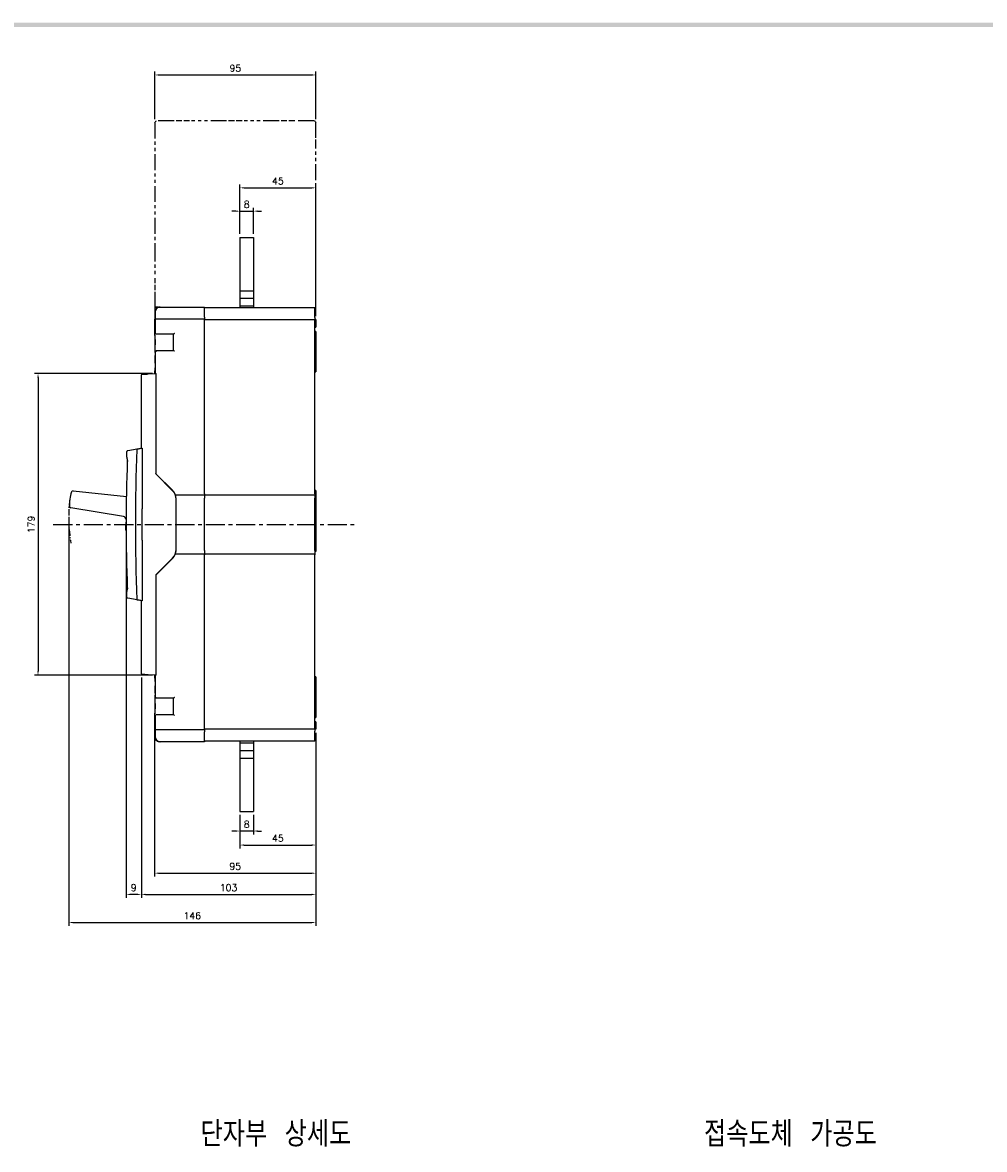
# Model space of a CAD drawing. Extents: x -312 to 2710, y -907 to 1738.
# Tile 15 of 17: x 713 to 1281, y 1064 to 1729. Entities that reach past the tile are written whole.
import ezdxf

# ---------------------------------------------------------------- set-up
doc = ezdxf.new("R2010")
doc.units = 0
doc.header["$LTSCALE"] = 3
doc.header["$MEASUREMENT"] = 0
doc.linetypes.add('CENTER', pattern=[2, 1.25, -0.25, 0.25, -0.25])
doc.linetypes.add('PHANTOM2', pattern=[1.25, 0.625, -0.125, 0.125, -0.125, 0.125, -0.125])
doc.layers.get('0').update_dxf_attribs({"linetype": 'CONTINUOUS'})
doc.layers.get('Defpoints').update_dxf_attribs({"linetype": 'CONTINUOUS'})
for name, color, linetype in [('ce', 4, 'CENTER'), ('cen', 1, 'CENTER'), ('di', 3, 'CONTINUOUS'), ('dwg', 7, 'CONTINUOUS')]:
    doc.layers.add(name, color=color, linetype=linetype)
doc.styles.add('KIM', font='ROMANS.shx', dxfattribs={"height": 5, "bigfont": 'GSG1.shx'})
doc.styles.get("Standard").update_dxf_attribs({"font": 'romans.shx', "height": 4, "bigfont": 'ghs.shx'})
doc.dimstyles.get("Standard").update_dxf_attribs({"dimtxt": 0.18, "dimasz": 0.18, "dimexe": 0.18, "dimexo": 0.0625, "dimgap": 0.09, "dimtad": 0, "dimtih": 1, "dimtoh": 1, "dimdec": 4, "dimzin": 0, "dimdsep": 46, "dimtxsty": 'Standard', "dimcen": 0.09, "dimadec": 0, "dimazin": 0, "dimtfac": 1, "dimtdec": 4, "dimtofl": 0, "dimtmove": 0, "dimatfit": 3, "dimfxl": 0, "dimtolj": 1, "dimtzin": 0, "dimarcsym": 0})
doc.dimstyles.new('STANDARD$0', dxfattribs={"dimtxt": 5, "dimasz": 5, "dimexe": 1, "dimexo": 2, "dimgap": 2, "dimtad": 1, "dimdec": 4, "dimzin": 12, "dimdsep": 46, "dimtxsty": 'KIM', "dimcen": -1, "dimdle": 0.1, "dimadec": 0, "dimazin": 0, "dimtfac": 1, "dimtdec": 4, "dimtmove": 0, "dimatfit": 3, "dimfxl": 0, "dimtolj": 1, "dimtzin": 0, "dimarcsym": 0})

# ---------------------------------------------------------------- blocks, each defined once
blk = doc.blocks.new('*D164')
at = {"layer": 'Defpoints', "color": 0}
for p in [(885.84, 1631.78), (841.04, 1602.55), (885.84, 1554.05)]:
    blk.add_point(p, dxfattribs=at)
at = {"layer": 'di'}
for p, q in [((841.04, 1604.55), (841.04, 1633.78)), ((843.44, 1631.78), (883.44, 1631.78)), ((885.84, 1556.05), (885.84, 1633.78))]:
    blk.add_line(p, q, dxfattribs=at)
for points in [[(843.44, 1632.18), (843.44, 1631.38), (841.04, 1631.78)], [(883.44, 1632.18), (883.44, 1631.38), (885.84, 1631.78)]]:
    blk.add_solid(points, dxfattribs=at)
at = {"layer": 'di', "insert": (863.44, 1635.78), "char_height": 4, "attachment_point": 5}
blk.add_mtext('\\A1;45', dxfattribs=at)
blk = doc.blocks.new('*D165')
at = {"layer": 'Defpoints', "color": 0}
for p in [(849.04, 1618.02), (841.04, 1602.55), (849.04, 1602.55)]:
    blk.add_point(p, dxfattribs=at)
at = {"layer": 'di'}
for p, q in [((838.64, 1618.02), (836.24, 1618.02)), ((841.04, 1604.55), (841.04, 1620.02)), ((841.04, 1618.02), (849.04, 1618.02)), ((849.04, 1604.55), (849.04, 1620.02)), ((851.44, 1618.02), (853.84, 1618.02))]:
    blk.add_line(p, q, dxfattribs=at)
for points in [[(838.64, 1618.42), (838.64, 1617.62), (841.04, 1618.02)], [(851.44, 1618.42), (851.44, 1617.62), (849.04, 1618.02)]]:
    blk.add_solid(points, dxfattribs=at)
at = {"layer": 'di', "insert": (845.04, 1622.02), "char_height": 4, "attachment_point": 5}
blk.add_mtext('\\A1;8', dxfattribs=at)
blk = doc.blocks.new('*D166')
at = {"layer": 'Defpoints', "color": 0}
for p in [(790.62, 1316.28), (885.84, 1312.05), (885.84, 1227.1)]:
    blk.add_point(p, dxfattribs=at)
at = {"layer": 'di'}
for p, q in [((790.62, 1314.28), (790.62, 1225.1)), ((885.84, 1310.05), (885.84, 1225.1)), ((793.02, 1227.1), (883.44, 1227.1))]:
    blk.add_line(p, q, dxfattribs=at)
for points in [[(793.02, 1227.5), (793.02, 1226.7), (790.62, 1227.1)], [(883.44, 1227.5), (883.44, 1226.7), (885.84, 1227.1)]]:
    blk.add_solid(points, dxfattribs=at)
at = {"layer": 'di', "insert": (838.23, 1231.1), "char_height": 4, "attachment_point": 5}
blk.add_mtext('\\A1;95', dxfattribs=at)
blk = doc.blocks.new('*D167')
at = {"layer": 'Defpoints', "color": 0}
for p in [(782.84, 1344.73), (885.84, 1312.05), (885.84, 1214.56)]:
    blk.add_point(p, dxfattribs=at)
at = {"layer": 'di'}
for p, q in [((782.84, 1342.73), (782.84, 1212.56)), ((885.84, 1310.05), (885.84, 1212.56)), ((785.24, 1214.56), (883.44, 1214.56))]:
    blk.add_line(p, q, dxfattribs=at)
for points in [[(785.24, 1214.96), (785.24, 1214.16), (782.84, 1214.56)], [(883.44, 1214.96), (883.44, 1214.16), (885.84, 1214.56)]]:
    blk.add_solid(points, dxfattribs=at)
at = {"layer": 'di', "insert": (834.34, 1218.56), "char_height": 4, "attachment_point": 5}
blk.add_mtext('\\A1;103', dxfattribs=at)
blk = doc.blocks.new('*D168')
at = {"layer": 'Defpoints', "color": 0}
for p in [(739.95, 1439.15), (885.84, 1312.05), (885.84, 1197.96)]:
    blk.add_point(p, dxfattribs=at)
at = {"layer": 'di'}
for p, q in [((739.95, 1437.15), (739.95, 1195.96)), ((885.84, 1310.05), (885.84, 1195.96)), ((742.35, 1197.96), (883.44, 1197.96))]:
    blk.add_line(p, q, dxfattribs=at)
for points in [[(742.35, 1198.36), (742.35, 1197.56), (739.95, 1197.96)], [(883.44, 1198.36), (883.44, 1197.56), (885.84, 1197.96)]]:
    blk.add_solid(points, dxfattribs=at)
at = {"layer": 'di', "insert": (812.9, 1201.96), "char_height": 4, "attachment_point": 5}
blk.add_mtext('\\A1;146', dxfattribs=at)
blk = doc.blocks.new('*D172')
at = {"layer": 'Defpoints', "color": 0}
for p in [(773.84, 1431.05), (782.84, 1344.73), (773.84, 1214.56)]:
    blk.add_point(p, dxfattribs=at)
at = {"layer": 'di'}
for p, q in [((773.84, 1429.05), (773.84, 1212.56)), ((782.84, 1342.73), (782.84, 1212.56)), ((780.44, 1214.56), (776.24, 1214.56))]:
    blk.add_line(p, q, dxfattribs=at)
for points in [[(776.24, 1214.96), (776.24, 1214.16), (773.84, 1214.56)], [(780.44, 1214.96), (780.44, 1214.16), (782.84, 1214.56)]]:
    blk.add_solid(points, dxfattribs=at)
at = {"layer": 'di', "insert": (778.34, 1218.56), "char_height": 4, "attachment_point": 5}
blk.add_mtext('\\A1;9', dxfattribs=at)
blk = doc.blocks.new('*D173')
at = {"layer": 'Defpoints', "color": 0}
for p in [(885.84, 1312.05), (841.04, 1263.55), (885.84, 1243.71)]:
    blk.add_point(p, dxfattribs=at)
at = {"layer": 'di'}
for p, q in [((885.84, 1310.05), (885.84, 1241.71)), ((841.04, 1261.55), (841.04, 1241.71)), ((843.44, 1243.71), (883.44, 1243.71))]:
    blk.add_line(p, q, dxfattribs=at)
for points in [[(843.44, 1244.11), (843.44, 1243.31), (841.04, 1243.71)], [(883.44, 1244.11), (883.44, 1243.31), (885.84, 1243.71)]]:
    blk.add_solid(points, dxfattribs=at)
at = {"layer": 'di', "insert": (863.44, 1247.71), "char_height": 4, "attachment_point": 5}
blk.add_mtext('\\A1;45', dxfattribs=at)
blk = doc.blocks.new('*D174')
at = {"layer": 'Defpoints', "color": 0}
for p in [(841.04, 1263.55), (849.04, 1263.55), (841.04, 1251.98)]:
    blk.add_point(p, dxfattribs=at)
at = {"layer": 'di'}
for p, q in [((841.04, 1261.55), (841.04, 1249.98)), ((849.04, 1261.55), (849.04, 1249.98)), ((838.64, 1251.98), (836.24, 1251.98)), ((849.04, 1251.98), (841.04, 1251.98)), ((851.44, 1251.98), (853.84, 1251.98))]:
    blk.add_line(p, q, dxfattribs=at)
for points in [[(838.64, 1252.38), (838.64, 1251.58), (841.04, 1251.98)], [(851.44, 1252.38), (851.44, 1251.58), (849.04, 1251.98)]]:
    blk.add_solid(points, dxfattribs=at)
at = {"layer": 'di', "insert": (845.04, 1255.98), "char_height": 4, "attachment_point": 5}
blk.add_mtext('\\A1;8', dxfattribs=at)
blk = doc.blocks.new('*D179')
at = {"layer": 'Defpoints', "color": 0}
for p in [(791.34, 1522.15), (721.83, 1343.95), (791.34, 1343.95)]:
    blk.add_point(p, dxfattribs=at)
at = {"layer": 'di'}
for p, q in [((789.34, 1522.15), (719.83, 1522.15)), ((721.83, 1519.75), (721.83, 1346.35)), ((789.34, 1343.95), (719.83, 1343.95))]:
    blk.add_line(p, q, dxfattribs=at)
for points in [[(721.43, 1519.75), (722.23, 1519.75), (721.83, 1522.15)], [(721.43, 1346.35), (722.23, 1346.35), (721.83, 1343.95)]]:
    blk.add_solid(points, dxfattribs=at)
at = {"layer": 'di', "insert": (717.83, 1433.05), "char_height": 4, "attachment_point": 5, "rotation": 90}
blk.add_mtext('\\A1;179', dxfattribs=at)
blk = doc.blocks.new('12853129')
at = {"layer": 'ce', "linetype": 'PHANTOM2'}
for p, q in [((-954.29, 1837.76), (-954.27, 1837.86)), ((-954.29, 1837.76), (-954.29, 1823.23)), ((-954.26, 1837.87), (-954.23, 1837.89)), ((-954.23, 1837.9), (-954.2, 1837.93)), ((-954.19, 1837.93), (-954.09, 1837.96)), ((-952.03, 1837.96), (-954.09, 1837.96)), ((-951.11, 1837.96), (-951.8, 1837.96)), ((-950.19, 1837.96), (-950.88, 1837.96)), ((-945.83, 1837.96), (-949.96, 1837.96)), ((-944.91, 1837.96), (-945.6, 1837.96)), ((-943.99, 1837.96), (-944.68, 1837.96)), ((-939.63, 1837.96), (-943.76, 1837.96)), ((-938.71, 1837.96), (-939.4, 1837.96)), ((-937.79, 1837.96), (-938.48, 1837.96)), ((-935.49, 1837.96), (-937.56, 1837.96)), ((-935.49, 1837.96), (-935.39, 1837.93)), ((-935.38, 1837.93), (-935.36, 1837.9)), ((-935.35, 1837.89), (-935.33, 1837.87)), ((-935.32, 1837.86), (-935.29, 1837.76)), ((-935.29, 1835.94), (-935.29, 1837.76)), ((-935.29, 1815.96), (-935.29, 1835.74)), ((-954.29, 1823.23), (-954.29, 1819.59)), ((-954.29, 1819.39), (-954.29, 1818.79)), ((-954.29, 1818.58), (-954.29, 1817.98)), ((-954.29, 1817.78), (-954.29, 1815.96)), ((-954.29, 1815.96), (-953.29, 1815.96)), ((-953.96, 1815.96), (-954.29, 1815.96)), ((-954.29, 1815.93), (-954.29, 1814.96)), ((-954.29, 1815.93), (-954.29, 1815.92)), ((-954.29, 1815.92), (-954.29, 1815.91)), ((-954.29, 1815.9), (-954.29, 1815.88)), ((-954.29, 1815.88), (-954.29, 1815.57))]:
    blk.add_line(p, q, dxfattribs=at)
blk = doc.blocks.new('*D210')
at = {"layer": 'Defpoints', "color": 0}
for p in [(885.84, 1698.44), (790.84, 1670.35), (885.84, 1670.35)]:
    blk.add_point(p, dxfattribs=at)
at = {"layer": 'di'}
for p, q in [((790.84, 1672.35), (790.84, 1700.44)), ((793.24, 1698.44), (883.44, 1698.44)), ((885.84, 1672.35), (885.84, 1700.44))]:
    blk.add_line(p, q, dxfattribs=at)
for points in [[(793.24, 1698.84), (793.24, 1698.04), (790.84, 1698.44)], [(883.44, 1698.84), (883.44, 1698.04), (885.84, 1698.44)]]:
    blk.add_solid(points, dxfattribs=at)
at = {"layer": 'di', "insert": (838.34, 1702.44), "char_height": 4, "attachment_point": 5}
blk.add_mtext('\\A1;95', dxfattribs=at)

msp = doc.modelspace()

# ---------------------------------------------------------------- linework, layer by layer
for p, q in [((841.044, 1602.549), (841.044, 1561.049)), ((841.044, 1602.549), (849.044, 1602.549)), ((849.044, 1602.549), (849.044, 1561.049)), ((841.044, 1571.049), (849.044, 1571.049)), ((841.044, 1566.549), (849.044, 1566.549)), ((790.985, 1558.349), (790.985, 1545.597)), ((793.702, 1561.349), (793.985, 1561.349)), ((793.985, 1561.349), (794.091, 1561.349)), ((794.091, 1561.349), (820.144, 1561.349)), ((820.144, 1561.349), (820.144, 1560.779)), ((820.144, 1561.049), (885.344, 1561.049)), ((820.144, 1555.491), (820.144, 1560.779)), ((841.044, 1562.049), (849.044, 1562.049)), ((885.344, 1561.049), (885.344, 1560.479)), ((885.344, 1555.191), (885.344, 1560.479)), ((790.619, 1553.849), (790.619, 1545.794)), ((791.634, 1554.349), (791.793, 1554.349)), ((791.793, 1554.349), (820.144, 1554.349)), ((820.144, 1555.491), (820.144, 1554.349)), ((820.144, 1554.349), (820.144, 1553.849)), ((820.144, 1554.049), (885.344, 1554.049)), ((820.144, 1451.049), (820.144, 1553.849)), ((885.344, 1555.191), (885.344, 1554.049)), ((885.344, 1554.049), (885.344, 1553.549)), ((885.844, 1554.049), (885.344, 1554.049)), ((885.344, 1451.049), (885.344, 1553.549)), ((885.844, 1554.049), (885.844, 1549.549)), ((791.793, 1545.349), (791.5, 1545.349)), ((801.844, 1545.349), (791.793, 1545.349)), ((801.844, 1535.749), (801.844, 1545.349)), ((885.344, 1549.549), (885.844, 1549.549)), ((885.844, 1547.049), (885.344, 1547.049)), ((885.844, 1547.049), (885.844, 1545.049)), ((885.844, 1545.049), (885.844, 1530.049)), ((790.985, 1535.478), (790.985, 1532.236)), ((790.999, 1535.286), (790.99, 1535.478)), ((791.5, 1535.749), (791.793, 1535.749)), ((791.793, 1535.749), (801.844, 1535.749)), ((790.985, 1528.862), (790.985, 1522.349)), ((790.985, 1528.862), (790.985, 1528.862)), ((885.344, 1528.049), (885.844, 1528.049)), ((885.844, 1530.049), (885.844, 1528.049)), ((885.844, 1528.049), (885.844, 1523.151)), ((782.844, 1478.049), (782.844, 1521.366)), ((786.826, 1521.883), (791.344, 1522.149)), ((790.619, 1523.145), (790.619, 1522.349)), ((790.619, 1522.349), (790.985, 1522.349)), ((790.985, 1522.349), (791.296, 1522.349)), ((791.344, 1522.349), (791.296, 1522.349)), ((791.344, 1522.149), (791.344, 1522.349)), ((791.344, 1522.149), (791.344, 1521.849)), ((791.344, 1521.849), (791.344, 1462.849)), ((885.344, 1523.151), (885.844, 1523.151)), ((774.844, 1476.639), (780.298, 1477.6)), ((774.344, 1472.651), (774.344, 1476.131)), ((801.293, 1452.899), (791.344, 1462.849)), ((801.206, 1453.187), (791.793, 1462.599)), ((742.646, 1452.865), (773.981, 1449.616)), ((820.144, 1451.049), (820.144, 1450.549)), ((885.844, 1453.049), (885.344, 1453.049)), ((885.344, 1451.049), (885.344, 1450.549)), ((885.844, 1453.049), (885.844, 1417.049)), ((802.894, 1450.549), (820.144, 1450.549)), ((803.344, 1418.149), (803.344, 1447.95)), ((820.144, 1450.549), (820.144, 1448.549)), ((820.144, 1450.549), (885.344, 1450.549)), ((820.144, 1417.549), (820.144, 1448.549)), ((885.344, 1450.549), (885.344, 1448.549)), ((885.344, 1417.549), (885.344, 1448.549)), ((772.214, 1437.629), (741.279, 1442.81)), ((783.38, 1423.783), (783.38, 1442.316)), ((773.846, 1435.244), (773.426, 1432.155)), ((773.548, 1430.199), (773.852, 1429.053)), ((820.144, 1417.549), (820.144, 1415.549)), ((885.344, 1417.549), (885.344, 1415.549)), ((791.344, 1403.249), (801.293, 1413.199)), ((791.793, 1403.499), (801.206, 1412.911)), ((820.144, 1415.549), (802.894, 1415.549)), ((820.144, 1415.549), (820.144, 1415.049)), ((885.344, 1415.549), (820.144, 1415.549)), ((820.144, 1312.249), (820.144, 1415.049)), ((885.844, 1417.049), (885.344, 1417.049)), ((885.344, 1415.549), (885.344, 1415.049)), ((885.344, 1312.549), (885.344, 1415.049)), ((791.344, 1403.249), (791.344, 1344.25)), ((774.344, 1389.968), (774.344, 1393.447)), ((780.298, 1388.498), (774.844, 1389.46)), ((782.844, 1344.732), (782.844, 1388.049)), ((791.344, 1343.949), (786.826, 1344.215)), ((791.344, 1344.25), (791.344, 1343.949)), ((790.619, 1343.749), (790.619, 1342.953)), ((790.985, 1343.749), (790.619, 1343.749)), ((790.985, 1343.749), (790.985, 1337.236)), ((791.296, 1343.749), (790.985, 1343.749)), ((791.296, 1343.749), (791.344, 1343.749)), ((791.344, 1343.749), (791.344, 1343.95)), ((885.844, 1342.947), (885.344, 1342.947)), ((885.844, 1338.049), (885.344, 1338.049)), ((885.844, 1342.947), (885.844, 1338.049)), ((885.844, 1338.049), (885.844, 1336.049)), ((790.985, 1333.862), (790.985, 1330.597)), ((885.844, 1336.049), (885.844, 1321.049)), ((791.793, 1330.349), (791.5, 1330.349)), ((801.844, 1330.349), (791.793, 1330.349)), ((801.844, 1320.749), (801.844, 1330.349)), ((790.619, 1320.304), (790.619, 1312.249)), ((790.985, 1320.478), (790.985, 1307.749)), ((790.999, 1320.286), (790.99, 1320.478)), ((791.5, 1320.749), (791.793, 1320.749)), ((791.793, 1320.749), (801.844, 1320.749)), ((885.344, 1319.049), (885.844, 1319.049)), ((885.844, 1321.049), (885.844, 1319.049)), ((791.793, 1311.749), (791.634, 1311.749)), ((820.144, 1311.749), (791.793, 1311.749)), ((820.144, 1312.249), (820.144, 1311.749)), ((885.344, 1312.049), (820.144, 1312.049)), ((820.144, 1311.749), (820.144, 1310.608)), ((885.844, 1316.549), (885.344, 1316.549)), ((885.344, 1312.549), (885.344, 1312.049)), ((885.344, 1312.049), (885.344, 1310.908)), ((885.844, 1312.049), (885.344, 1312.049)), ((885.844, 1316.549), (885.844, 1312.049)), ((793.985, 1304.749), (793.702, 1304.749)), ((794.091, 1304.749), (793.985, 1304.749)), ((820.144, 1304.749), (794.091, 1304.749)), ((820.144, 1305.32), (820.144, 1310.608)), ((820.144, 1305.32), (820.144, 1304.749)), ((885.344, 1305.049), (820.144, 1305.049)), ((841.044, 1305.049), (841.044, 1263.549)), ((849.044, 1305.049), (849.044, 1263.549)), ((885.344, 1305.62), (885.344, 1310.908)), ((885.344, 1305.62), (885.344, 1305.049)), ((841.044, 1304.049), (849.044, 1304.049)), ((841.044, 1299.549), (849.044, 1299.549)), ((841.044, 1295.049), (849.044, 1295.049)), ((841.044, 1263.549), (849.044, 1263.549))]:
    msp.add_line(p, q)
at = {"flags": 128}
for points in [[(790.63, 1553.955), (790.628, 1553.947), (790.619, 1553.849)], [(802.344, 1545.849), (802.246, 1545.752), (802.152, 1545.658), (802.066, 1545.571), (801.99, 1545.496), (801.928, 1545.433), (801.882, 1545.387), (801.853, 1545.359), (801.844, 1545.349)], [(791.459, 1535.584), (791.532, 1535.51), (791.614, 1535.428), (791.702, 1535.34), (791.793, 1535.249)], [(802.344, 1535.249), (802.246, 1535.347), (802.152, 1535.441), (802.066, 1535.527), (801.99, 1535.603), (801.928, 1535.665), (801.882, 1535.711), (801.853, 1535.74), (801.844, 1535.749)], [(783.126, 1521.666), (783.182, 1521.669), (783.349, 1521.679), (783.622, 1521.695), (783.992, 1521.717), (784.448, 1521.744), (784.976, 1521.775), (785.561, 1521.809), (786.184, 1521.846), (786.826, 1521.883)], [(774.757, 1476.623), (774.786, 1476.628), (774.815, 1476.633), (774.844, 1476.639)], [(791.793, 1462.599), (791.701, 1462.692), (791.611, 1462.782), (791.528, 1462.865), (791.454, 1462.939), (791.392, 1463.001), (791.344, 1463.049)], [(791.344, 1403.049), (791.392, 1403.097), (791.454, 1403.16), (791.528, 1403.234), (791.611, 1403.317), (791.701, 1403.406), (791.793, 1403.499)], [(774.844, 1389.46), (774.815, 1389.465), (774.786, 1389.47), (774.757, 1389.475)], [(786.826, 1344.215), (786.184, 1344.253), (785.561, 1344.289), (784.976, 1344.324), (784.448, 1344.355), (783.992, 1344.382), (783.622, 1344.403), (783.349, 1344.419), (783.182, 1344.429), (783.126, 1344.433)], [(791.793, 1330.849), (791.702, 1330.758), (791.614, 1330.67), (791.532, 1330.588), (791.459, 1330.515)], [(802.344, 1330.849), (802.246, 1330.752), (802.152, 1330.658), (802.066, 1330.571), (801.99, 1330.496), (801.928, 1330.433), (801.882, 1330.387), (801.853, 1330.359), (801.844, 1330.349)], [(802.344, 1320.249), (802.257, 1320.336), (802.173, 1320.42), (802.094, 1320.499), (802.022, 1320.571), (801.961, 1320.632), (801.911, 1320.682), (801.874, 1320.719), (801.851, 1320.742), (801.844, 1320.749)]]:
    msp.add_lwpolyline(points, dxfattribs=at)
for centre, radius, start, end in [((793.985, 1558.349), 3, 90, 180), ((783.144, 1521.366), 0.3, 93.366461, 180), ((1979.344, 1433.049), 1200, 177.885004, 182.114996), ((780.461, 1477.324), 0.3, 100, 177.885004), ((774.844, 1476.131), 0.5, 100, 180), ((784.344, 1472.651), 10, 180, 191.661164), ((1773.844, 1433.049), 1000, 177.846284, 182.153716), ((760.382, 1445.333), 20, 159.874456, 184.639912), ((742.542, 1451.87), 1, 84.080197, 159.874456), ((796.044, 1448.025), 7.3, 24.469801, 45), ((796.344, 1447.95), 7, 0, 45), ((741.445, 1443.796), 1, 184.639912, 260.492167), ((771.884, 1435.656), 2, 10.817898, 80.492167), ((778.38, 1431.481), 5, 172.258337, 194.858337), ((796.344, 1418.149), 7, 315, 0), ((796.044, 1418.073), 7.3, 315, 335.530199), ((784.344, 1393.447), 10, 168.338836, 180), ((774.844, 1389.968), 0.5, 180, 260), ((780.461, 1388.774), 0.3, 182.114996, 260), ((783.144, 1344.732), 0.3, 180, 266.633539), ((791.119, 1312.249), 0.5, 180, 212.387505), ((793.985, 1307.749), 3, 180, 270)]:
    msp.add_arc(centre, radius, start, end)
for centre, start_param, end_param in [((850.619, 1582.385), 1.6285368, 1.6352429), ((850.619, 1283.714), 1.5063498, 1.5130559)]:
    msp.add_ellipse(centre, major_axis=(0, 416.5), ratio=0.1440576, start_param=start_param, end_param=end_param)
for points, knots in [([(793.702, 1561.349), (793.481, 1561.335), (792.927, 1561.298), (792.086, 1560.942), (791.326, 1560.264), (790.811, 1559.363), (790.749, 1558.687), (790.718, 1558.349)], [0, 0, 0, 0, 0.1404927, 0.3532278, 0.5679237, 0.7841139, 1, 1, 1, 1]), ([(790.741, 1555.507), (790.742, 1555.419), (790.745, 1555.153), (790.736, 1554.708), (790.717, 1554.287), (790.701, 1554.07), (790.688, 1553.982), (790.69, 1553.99), (790.69, 1553.991)], [0, 0, 0, 0, 0.1253092, 0.3815604, 0.6378209, 0.8515832, 0.9659253, 1, 1, 1, 1]), ([(790.623, 1545.794), (790.622, 1545.811), (790.614, 1545.897), (790.654, 1545.458), (790.729, 1544.498), (790.811, 1543.045), (790.861, 1541.319), (790.857, 1539.511), (790.809, 1538.072), (790.77, 1537.355), (790.756, 1537.106)], [0, 0, 0, 0, 0.0358488, 0.1839582, 0.3319146, 0.4799834, 0.6277999, 0.7750143, 0.9220861, 1, 1, 1, 1]), ([(790.986, 1535.546), (790.995, 1535.797), (791.012, 1536.298), (791.071, 1537.679), (791.115, 1539.346), (791.122, 1541.16), (791.088, 1542.9), (791.032, 1544.378), (790.986, 1545.415), (790.981, 1545.804), (790.994, 1545.833), (790.997, 1545.838)], [0, 0, 0, 0, 0.1219424, 0.24375859, 0.36553423, 0.48703617, 0.60840406, 0.73014727, 0.85245087, 0.97489161, 1, 1, 1, 1]), ([(790.756, 1537.106), (790.752, 1537.014), (790.743, 1536.829), (790.739, 1536.49), (790.742, 1536.153), (790.752, 1535.858), (790.762, 1535.72), (790.768, 1535.656)], [0, 0, 0, 0, 0.2059892, 0.4115983, 0.6170035, 0.8227077, 1, 1, 1, 1]), ([(790.768, 1535.656), (790.817, 1535.13), (790.904, 1534.2), (790.96, 1532.875), (790.985, 1532.299)], [0, 0, 0, 0, 0.5657425, 1, 1, 1, 1]), ([(791.092, 1530.549), (791.089, 1530.262), (791.085, 1529.688), (791.057, 1528.954), (791.025, 1528.472), (790.998, 1528.295), (790.985, 1528.471), (790.984, 1528.954), (790.989, 1529.688), (790.992, 1530.551), (790.989, 1531.413), (790.984, 1532.145), (790.985, 1532.628), (790.998, 1532.804), (791.025, 1532.626), (791.057, 1532.143), (791.085, 1531.41), (791.089, 1530.836), (791.092, 1530.549)], [0, 0, 0, 0, 0.0622495, 0.1246643, 0.1872873, 0.2500222, 0.3127183, 0.375258, 0.4377339, 0.5001513, 0.5624055, 0.6247436, 0.6873231, 0.7500634, 0.8128157, 0.8754149, 0.9377794, 1, 1, 1, 1]), ([(791.296, 1535.249), (791.296, 1535.25), (791.302, 1535.307), (791.331, 1535.426), (791.415, 1535.53), (791.459, 1535.584)], [0, 0, 0, 0, 0.0090573, 0.4889785, 1, 1, 1, 1]), ([(791.459, 1535.584), (791.472, 1535.599), (791.528, 1535.663), (791.641, 1535.73), (791.744, 1535.749), (791.792, 1535.749), (791.793, 1535.749)], [0, 0, 0, 0, 0.1361762, 0.5958979, 0.9916286, 1, 1, 1, 1]), ([(790.981, 1527.711), (790.976, 1527.54), (790.952, 1526.605), (790.835, 1525.164), (790.702, 1523.744), (790.618, 1523.044), (790.627, 1523.122), (790.63, 1523.145)], [0, 0, 0, 0, 0.060973, 0.3335637, 0.6085981, 0.8845087, 1, 1, 1, 1]), ([(780.409, 1477.62), (780.449, 1477.627), (780.528, 1477.641), (781.15, 1477.751), (782.044, 1477.908), (782.797, 1478.041), (783.166, 1478.106)], [0, 0, 0, 0, 0.2513747, 0.5026636, 0.7564235, 1, 1, 1, 1]), ([(783.166, 1478.106), (783.186, 1478.105), (783.223, 1478.103), (783.272, 1478.053), (783.307, 1477.986), (783.325, 1477.912), (783.327, 1477.863), (783.328, 1477.844)], [0, 0, 0, 0, 0.2994204, 0.5263949, 0.7070068, 0.8887843, 1, 1, 1, 1]), ([(783.328, 1477.844), (783.338, 1475.274), (783.387, 1463.432), (783.383, 1451.589), (783.38, 1442.316)], [0, 0, 0, 0, 0.216992, 1, 1, 1, 1]), ([(774.55, 1470.63), (774.556, 1470.63), (774.567, 1470.631), (774.652, 1470.638), (774.778, 1470.649), (774.917, 1470.661), (775.011, 1470.669), (775.049, 1470.672), (775.052, 1470.672)], [0, 0, 0, 0, 0.2127018, 0.4253851, 0.6387474, 0.8535852, 0.9884816, 1, 1, 1, 1]), ([(802.894, 1450.549), (802.892, 1450.554), (802.888, 1450.564), (802.859, 1450.642), (802.814, 1450.757), (802.755, 1450.899), (802.71, 1451.001), (802.688, 1451.049)], [0, 0, 0, 0, 0.1960335, 0.391911, 0.5922081, 0.8042888, 1, 1, 1, 1]), ([(803.325, 1448.549), (803.303, 1448.772), (803.258, 1449.217), (803.128, 1449.81), (802.995, 1450.267), (802.906, 1450.514), (802.897, 1450.539), (802.894, 1450.549)], [0, 0, 0, 0, 0.2114814, 0.4227149, 0.6401401, 0.8596405, 1, 1, 1, 1]), ([(783.38, 1423.783), (783.38, 1421.116), (783.381, 1409.273), (783.351, 1397.431), (783.328, 1388.255)], [0, 0, 0, 0, 0.2251735, 1, 1, 1, 1]), ([(802.894, 1415.549), (802.901, 1415.57), (802.917, 1415.611), (803.027, 1415.931), (803.159, 1416.413), (803.272, 1416.984), (803.309, 1417.382), (803.325, 1417.549)], [0, 0, 0, 0, 0.2047563, 0.4092229, 0.6212101, 0.8412637, 1, 1, 1, 1]), ([(802.688, 1415.049), (802.714, 1415.109), (802.767, 1415.228), (802.832, 1415.386), (802.875, 1415.498), (802.892, 1415.545), (802.893, 1415.548), (802.894, 1415.549)], [0, 0, 0, 0, 0.2386381, 0.4778201, 0.7023301, 0.9098752, 1, 1, 1, 1]), ([(774.55, 1395.469), (774.556, 1395.468), (774.567, 1395.467), (774.652, 1395.46), (774.778, 1395.45), (774.917, 1395.438), (775.011, 1395.43), (775.049, 1395.426), (775.052, 1395.426)], [0, 0, 0, 0, 0.2127017, 0.42538526, 0.63874748, 0.85358523, 0.98848077, 1, 1, 1, 1]), ([(783.166, 1387.992), (782.797, 1388.057), (782.044, 1388.19), (781.15, 1388.348), (780.528, 1388.457), (780.449, 1388.472), (780.409, 1388.479)], [0, 0, 0, 0, 0.2435761, 0.4973361, 0.7486251, 1, 1, 1, 1]), ([(783.328, 1388.255), (783.326, 1388.229), (783.324, 1388.176), (783.304, 1388.107), (783.272, 1388.045), (783.223, 1387.995), (783.187, 1387.993), (783.166, 1387.992)], [0, 0, 0, 0, 0.1543866, 0.3086003, 0.466366, 0.6970709, 1, 1, 1, 1]), ([(790.63, 1342.953), (790.628, 1342.965), (790.625, 1342.996), (790.721, 1342.184), (790.856, 1340.663), (790.966, 1339.282), (790.984, 1338.455), (790.985, 1338.403)], [0, 0, 0, 0, 0.1591502, 0.4326313, 0.7065881, 0.9812634, 1, 1, 1, 1]), ([(791.092, 1335.549), (791.089, 1335.262), (791.085, 1334.688), (791.057, 1333.954), (791.025, 1333.472), (790.998, 1333.295), (790.985, 1333.471), (790.984, 1333.954), (790.989, 1334.688), (790.992, 1335.551), (790.989, 1336.413), (790.984, 1337.145), (790.985, 1337.628), (790.998, 1337.804), (791.025, 1337.626), (791.057, 1337.143), (791.085, 1336.41), (791.089, 1335.836), (791.092, 1335.549)], [0, 0, 0, 0, 0.06225009, 0.12466459, 0.18728723, 0.25002225, 0.31271834, 0.37525776, 0.43773411, 0.50015115, 0.56240586, 0.62474344, 0.68732298, 0.75006328, 0.81281547, 0.8754149, 0.93777922, 1, 1, 1, 1]), ([(790.985, 1333.712), (790.954, 1333.063), (790.893, 1331.785), (790.809, 1330.885), (790.768, 1330.443)], [0, 0, 0, 0, 0.5082935, 1, 1, 1, 1]), ([(790.756, 1328.992), (790.782, 1328.502), (790.833, 1327.522), (790.866, 1325.723), (790.843, 1323.936), (790.774, 1322.319), (790.691, 1321.084), (790.627, 1320.344), (790.625, 1320.316), (790.623, 1320.304)], [0, 0, 0, 0, 0.147867, 0.2954715, 0.4426655, 0.5900084, 0.7382266, 0.8871281, 1, 1, 1, 1]), ([(790.768, 1330.443), (790.762, 1330.367), (790.75, 1330.215), (790.741, 1329.897), (790.739, 1329.559), (790.744, 1329.239), (790.752, 1329.07), (790.756, 1328.992)], [0, 0, 0, 0, 0.2065838, 0.4126519, 0.6181649, 0.8236106, 1, 1, 1, 1]), ([(790.986, 1320.546), (790.995, 1320.797), (791.012, 1321.298), (791.071, 1322.679), (791.115, 1324.346), (791.122, 1326.16), (791.088, 1327.9), (791.032, 1329.378), (790.986, 1330.415), (790.981, 1330.804), (790.994, 1330.833), (790.997, 1330.838)], [0, 0, 0, 0, 0.12194208, 0.24375827, 0.36553377, 0.48703608, 0.60840372, 0.73014743, 0.85245106, 0.97489157, 1, 1, 1, 1]), ([(791.459, 1330.515), (791.415, 1330.568), (791.331, 1330.673), (791.302, 1330.791), (791.296, 1330.848), (791.296, 1330.849)], [0, 0, 0, 0, 0.5110342, 0.9909586, 1, 1, 1, 1]), ([(791.793, 1330.349), (791.792, 1330.349), (791.744, 1330.349), (791.641, 1330.368), (791.528, 1330.435), (791.472, 1330.5), (791.459, 1330.515)], [0, 0, 0, 0, 0.0083715, 0.4041014, 0.8638353, 1, 1, 1, 1]), ([(790.689, 1312.114), (790.689, 1312.111), (790.69, 1312.103), (790.701, 1312.015), (790.717, 1311.81), (790.734, 1311.438), (790.744, 1310.979), (790.742, 1310.673), (790.741, 1310.544)], [0, 0, 0, 0, 0.0600707, 0.172021, 0.3471473, 0.5748379, 0.8205859, 1, 1, 1, 1]), ([(790.718, 1307.749), (790.733, 1307.513), (790.769, 1306.945), (791.138, 1306.1), (791.811, 1305.353), (792.701, 1304.846), (793.368, 1304.782), (793.702, 1304.749)], [0, 0, 0, 0, 0.151557, 0.364372, 0.5761177, 0.7880721, 1, 1, 1, 1])]:
    msp.add_open_spline(points, degree=3, knots=knots)
at = {"layer": 'cen', "ltscale": 3}
msp.add_line((730.869, 1433.049), (908.526, 1433.049), dxfattribs=at)
at = {"layer": 'cen'}
msp.add_arc((830.244, 1437.349), 90.312, 173.209751, 189.802266, dxfattribs=at)
at = {"layer": 'dwg'}
msp.add_trace([(-290.032, 1729.397), (-287.432, 1726.797), (1831.568, 1729.397), (1828.968, 1726.797)], dxfattribs=at)

# ---------------------------------------------------------------- block references
at = {"layer": 'di', "xscale": 5, "yscale": 5, "zscale": 5}
msp.add_blockref('12853129', (5562.309, -7518.452), dxfattribs=at)

# ---------------------------------------------------------------- texts
at = {"layer": 'di', "char_height": 15, "attachment_point": 1}
for s, insert, width in [('{\\Fromans,hgs|c129;단자부 상세도}', (817.801, 1080.546), 135.45529), ('{\\Fromans,hgs|c129;접속도체 가공도}', (1115, 1080.546), 163.85897)]:
    msp.add_mtext(s, dxfattribs=dict(at, insert=insert, width=width))

# ---------------------------------------------------------------- dimensions: what is measured, and where the dimension line sits
at = {"layer": 'di'}
for base, p1, p2, text, dimstyle, override, picture, middle in [((885.844, 1698.436), (790.844, 1670.349), (885.844, 1670.349), '95', 'STANDARD$0', {"dimtxt": 4, "dimasz": 2.4, "dimexe": 2, "dimdec": 2, "dimzin": 8, "dimtxsty": 'Standard', "dimcen": 0, "dimdle": 0, "dimclrd": 256, "dimclre": 256, "dimclrt": 256, "dimadec": 2, "dimazin": 2, "dimtfac": 0.6, "dimtdec": 2, "dimtzin": 8, "dimlwd": 65535, "dimlwe": 65535}, '*D210', (838.344, 1698.436)), ((885.844, 1631.777), (841.044, 1602.549), (885.844, 1554.049), '45', 'STANDARD$0', {"dimtxt": 4, "dimasz": 2.4, "dimexe": 2, "dimdec": 2, "dimzin": 8, "dimtxsty": 'Standard', "dimcen": 0, "dimdle": 0, "dimclrd": 256, "dimclre": 256, "dimclrt": 256, "dimadec": 2, "dimazin": 2, "dimtfac": 0.6, "dimtdec": 2, "dimtzin": 8, "dimlwd": 65535, "dimlwe": 65535}, '*D164', (863.444, 1631.777)), ((885.844, 1197.959), (739.949, 1439.155), (885.844, 1312.049), '146', 'Standard', {"dimtxt": 4, "dimasz": 2.4, "dimexe": 2, "dimexo": 2, "dimgap": 2, "dimtad": 1, "dimtih": 0, "dimtoh": 0, "dimdec": 2, "dimzin": 8, "dimcen": 0, "dimclrd": 256, "dimclre": 256, "dimclrt": 256, "dimadec": 2, "dimazin": 2, "dimtfac": 0.6, "dimtdec": 2, "dimtofl": 1, "dimtzin": 8, "dimlwd": 65535, "dimlwe": 65535}, '*D168', (812.896, 1197.959)), ((885.844, 1227.104), (790.619, 1316.277), (885.844, 1312.049), '95', 'STANDARD$0', {"dimtxt": 4, "dimasz": 2.4, "dimexe": 2, "dimdec": 2, "dimzin": 8, "dimtxsty": 'Standard', "dimcen": 0, "dimdle": 0, "dimclrd": 256, "dimclre": 256, "dimclrt": 256, "dimadec": 2, "dimazin": 2, "dimtfac": 0.6, "dimtdec": 2, "dimtzin": 8, "dimlwd": 65535, "dimlwe": 65535}, '*D166', (838.231, 1227.104))]:
    dim = msp.add_linear_dim(base=base, p1=p1, p2=p2, text=text, dimstyle=dimstyle, override=override, dxfattribs=at)
    dim.commit()
    dim.dimension.update_dxf_attribs({"geometry": picture, "text_midpoint": middle, "dimtype": 160})
for base, p1, p2, picture, middle in [((849.044, 1618.017), (841.044, 1602.549), (849.044, 1602.549), '*D165', (845.044, 1618.017)), ((885.844, 1214.565), (782.844, 1344.732), (885.844, 1312.049), '*D167', (834.344, 1214.565))]:
    dim = msp.add_linear_dim(base=base, p1=p1, p2=p2, dimstyle='STANDARD$0', override={"dimtxt": 4, "dimasz": 2.4, "dimexe": 2, "dimdec": 2, "dimzin": 8, "dimtxsty": 'Standard', "dimcen": 0, "dimdle": 0, "dimclrd": 256, "dimclre": 256, "dimclrt": 256, "dimadec": 2, "dimazin": 2, "dimtfac": 0.6, "dimtdec": 2, "dimtzin": 8, "dimlwd": 65535, "dimlwe": 65535}, dxfattribs=at)
    dim.commit()
    dim.dimension.update_dxf_attribs({"geometry": picture, "text_midpoint": middle, "dimtype": 160})
dim = msp.add_linear_dim(base=(721.831, 1343.95), p1=(791.344, 1522.149), p2=(791.344, 1343.95), angle=90, text='179', dimstyle='STANDARD$0', override={"dimtxt": 4, "dimasz": 2.4, "dimexe": 2, "dimdec": 2, "dimzin": 8, "dimtxsty": 'Standard', "dimcen": 0, "dimdle": 0, "dimclrd": 256, "dimclre": 256, "dimclrt": 256, "dimadec": 2, "dimazin": 2, "dimtfac": 0.6, "dimtdec": 2, "dimtzin": 8, "dimlwd": 65535, "dimlwe": 65535}, dxfattribs=at)
dim.commit()
dim.dimension.update_dxf_attribs({"geometry": '*D179', "text_midpoint": (717.831, 1433.049)})
for base, p1, p2, picture, middle in [((773.844, 1214.565), (782.844, 1344.732), (773.844, 1431.049), '*D172', (778.344, 1218.565)), ((841.044, 1251.982), (849.044, 1263.549), (841.044, 1263.549), '*D174', (845.044, 1255.982))]:
    dim = msp.add_linear_dim(base=base, p1=p1, p2=p2, dimstyle='STANDARD$0', override={"dimtxt": 4, "dimasz": 2.4, "dimexe": 2, "dimdec": 2, "dimzin": 8, "dimtxsty": 'Standard', "dimcen": 0, "dimdle": 0, "dimclrd": 256, "dimclre": 256, "dimclrt": 256, "dimadec": 2, "dimazin": 2, "dimtfac": 0.6, "dimtdec": 2, "dimtzin": 8, "dimlwd": 65535, "dimlwe": 65535}, dxfattribs=at)
    dim.commit()
    dim.dimension.update_dxf_attribs({"geometry": picture, "text_midpoint": middle})
dim = msp.add_linear_dim(base=(885.844, 1243.711), p1=(841.044, 1263.549), p2=(885.844, 1312.049), text='45', dimstyle='STANDARD$0', override={"dimtxt": 4, "dimasz": 2.4, "dimexe": 2, "dimdec": 2, "dimzin": 8, "dimtxsty": 'Standard', "dimcen": 0, "dimdle": 0, "dimclrd": 256, "dimclre": 256, "dimclrt": 256, "dimadec": 2, "dimazin": 2, "dimtfac": 0.6, "dimtdec": 2, "dimtzin": 8, "dimlwd": 65535, "dimlwe": 65535}, dxfattribs=at)
dim.commit()
dim.dimension.update_dxf_attribs({"geometry": '*D173', "text_midpoint": (863.444, 1247.711)})

doc.saveas('drawing.dxf')
